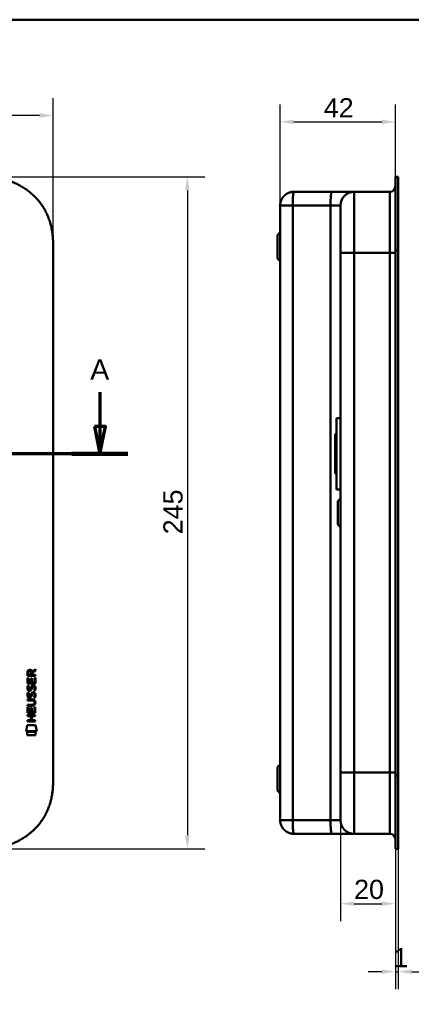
# Model space of a CAD drawing. Header units: millimetres. Extents: x 20 to 833, y 20 to 574.
# Tile 10 of 13: x 293 to 435, y 215 to 574. Entities that reach past the tile are written whole.
import ezdxf

# ---------------------------------------------------------------- set-up
doc = ezdxf.new("R2010")
doc.units = ezdxf.units.MM
doc.header["$LTSCALE"] = 2
for name, color, linetype, lineweight in [('Bemaßungen(DIN)', 7, 'Continuous', 25), ('Schnittansichtslinien(DIN)', 7, 'Continuous', 70), ('Sichtbare Kanten(DIN)', 7, 'Continuous', 50), ('Sichtbare tangentiale Kanten(DIN)', 7, 'Continuous', 50), ('Skizziergeometrie(DIN)', 7, 'Continuous', 50)]:
    doc.layers.add(name, color=color, linetype=linetype, lineweight=lineweight)
doc.styles.add('Aktuell-DINGroßer Text', font='arial.ttf')
doc.styles.add('STANDARD-DIN~0', font='arial.ttf')
doc.dimstyles.new('CAD-LAN', dxfattribs={"dimscale": 2, "dimtxt": 3.5, "dimasz": 2.5, "dimexe": 3.175, "dimexo": 0, "dimgap": 0.8, "dimtad": 1, "dimrnd": 1e-08, "dimtxsty": 'STANDARD-DIN~0', "dimcen": 0.09, "dimdle": 10, "dimclrd": 250, "dimclre": 250, "dimclrt": 250, "dimadec": 0, "dimazin": 2, "dimtfac": 1, "dimtmove": 0, "dimatfit": 3, "dimfxl": 1, "dimtolj": 1, "dimtzin": 0, "dimlwd": 25, "dimlwe": 25, "dimarcsym": 0})

# ---------------------------------------------------------------- blocks, each defined once
blk = doc.blocks.new('Ränder Standardrahmen')
at = {"layer": 'Skizziergeometrie(DIN)', "flags": 128}
blk.add_lwpolyline([(10, 10), (10, 287), (410, 287), (410, 10), (10, 10)], dxfattribs=at)
blk = doc.blocks.new('*D19')
at = {"layer": 'Bemaßungen(DIN)', "color": 250, "linetype": 'Continuous', "lineweight": 25, "true_color": 0x3f3f3f, "transparency": 16777216}
for p, q in [((387.42, 506.26), (387.42, 543.11)), ((429.45, 516.76), (429.45, 543.11)), ((392.42, 536.76), (424.45, 536.76))]:
    blk.add_line(p, q, dxfattribs=at)
at = {"layer": 'Bemaßungen(DIN)', "color": 250, "linetype": 'Continuous', "true_color": 0x3f3f3f, "transparency": 16777216}
for points in [[(392.42, 537.6), (392.42, 535.93), (387.42, 536.76)], [(424.45, 537.6), (424.45, 535.93), (429.45, 536.76)]]:
    blk.add_solid(points, dxfattribs=at)
at = {"layer": 'Defpoints', "color": 0, "linetype": 'Continuous', "transparency": 16777216}
for p in [(429.45, 536.76), (429.45, 516.76), (387.42, 506.26)]:
    blk.add_point(p, dxfattribs=at)
at = {"layer": 'Bemaßungen(DIN)', "color": 250, "linetype": 'Continuous', "lineweight": 25, "true_color": 0x3f3f3f, "transparency": 16777216, "insert": (403.32, 545.39), "char_height": 7, "attachment_point": 1, "style": 'STANDARD-DIN~0'}
blk.add_mtext('\\A1;42', dxfattribs=at)
blk = doc.blocks.new('*D20')
at = {"layer": 'Bemaßungen(DIN)', "color": 250, "linetype": 'Continuous', "lineweight": 25, "true_color": 0x3f3f3f, "transparency": 16777216}
for p, q in [((409.42, 282.26), (409.42, 245.41)), ((429.45, 271.76), (429.45, 245.41)), ((414.42, 251.76), (424.45, 251.76))]:
    blk.add_line(p, q, dxfattribs=at)
at = {"layer": 'Bemaßungen(DIN)', "color": 250, "linetype": 'Continuous', "true_color": 0x3f3f3f, "transparency": 16777216}
for points in [[(414.42, 252.6), (414.42, 250.93), (409.42, 251.76)], [(424.45, 252.6), (424.45, 250.93), (429.45, 251.76)]]:
    blk.add_solid(points, dxfattribs=at)
at = {"layer": 'Defpoints', "color": 0, "linetype": 'Continuous', "transparency": 16777216}
for p in [(409.42, 282.26), (429.45, 271.76), (429.45, 251.76)]:
    blk.add_point(p, dxfattribs=at)
at = {"layer": 'Bemaßungen(DIN)', "color": 250, "linetype": 'Continuous', "lineweight": 25, "true_color": 0x3f3f3f, "transparency": 16777216, "insert": (414.37, 260.51), "char_height": 7, "attachment_point": 1, "style": 'STANDARD-DIN~0'}
blk.add_mtext('\\A1;20', dxfattribs=at)
blk = doc.blocks.new('*D21')
at = {"layer": 'Bemaßungen(DIN)', "color": 250, "linetype": 'Continuous', "lineweight": 25, "true_color": 0x3f3f3f, "transparency": 16777216}
for p, q in [((429.45, 271.76), (429.45, 220.65)), ((430.42, 271.76), (430.42, 220.65)), ((424.45, 227), (419.45, 227)), ((429.45, 227), (430.42, 227)), ((435.42, 227), (440.42, 227))]:
    blk.add_line(p, q, dxfattribs=at)
at = {"layer": 'Bemaßungen(DIN)', "color": 250, "linetype": 'Continuous', "true_color": 0x3f3f3f, "transparency": 16777216}
for points in [[(424.45, 227.84), (424.45, 226.17), (429.45, 227)], [(435.42, 227.84), (435.42, 226.17), (430.42, 227)]]:
    blk.add_solid(points, dxfattribs=at)
at = {"layer": 'Defpoints', "color": 0, "linetype": 'Continuous', "transparency": 16777216}
for p in [(429.45, 271.76), (430.42, 271.76), (430.42, 227)]:
    blk.add_point(p, dxfattribs=at)
at = {"layer": 'Bemaßungen(DIN)', "color": 250, "linetype": 'Continuous', "lineweight": 25, "true_color": 0x3f3f3f, "transparency": 16777216, "insert": (428.65, 235.63), "char_height": 7, "attachment_point": 1, "style": 'STANDARD-DIN~0'}
blk.add_mtext('\\A1;1', dxfattribs=at)
blk = doc.blocks.new('*D22')
at = {"layer": 'Bemaßungen(DIN)', "color": 250, "linetype": 'Continuous', "lineweight": 25, "true_color": 0x3f3f3f, "transparency": 16777216}
for p, q in [((90.7, 489.98), (90.7, 545.44)), ((304.7, 489.98), (304.7, 545.44)), ((299.7, 539.09), (95.7, 539.09))]:
    blk.add_line(p, q, dxfattribs=at)
at = {"layer": 'Bemaßungen(DIN)', "color": 250, "linetype": 'Continuous', "true_color": 0x3f3f3f, "transparency": 16777216}
for points in [[(95.7, 539.92), (95.7, 538.25), (90.7, 539.09)], [(299.7, 539.92), (299.7, 538.25), (304.7, 539.09)]]:
    blk.add_solid(points, dxfattribs=at)
at = {"layer": 'Defpoints', "color": 0, "linetype": 'Continuous', "transparency": 16777216}
for p in [(90.7, 539.09), (90.7, 489.98), (304.7, 489.98)]:
    blk.add_point(p, dxfattribs=at)
at = {"layer": 'Bemaßungen(DIN)', "color": 250, "linetype": 'Continuous', "lineweight": 25, "true_color": 0x3f3f3f, "transparency": 16777216, "insert": (189.92, 547.71), "char_height": 7, "attachment_point": 1, "style": 'STANDARD-DIN~0'}
blk.add_mtext('\\A1;214', dxfattribs=at)
blk = doc.blocks.new('*D23')
at = {"layer": 'Bemaßungen(DIN)', "color": 250, "linetype": 'Continuous', "lineweight": 25, "true_color": 0x3f3f3f, "transparency": 16777216}
for p, q in [((276.66, 516.76), (359.95, 516.76)), ((353.6, 511.76), (353.6, 276.76)), ((277.22, 271.76), (359.95, 271.76))]:
    blk.add_line(p, q, dxfattribs=at)
at = {"layer": 'Bemaßungen(DIN)', "color": 250, "linetype": 'Continuous', "true_color": 0x3f3f3f, "transparency": 16777216}
for points in [[(352.77, 511.76), (354.44, 511.76), (353.6, 516.76)], [(352.77, 276.76), (354.44, 276.76), (353.6, 271.76)]]:
    blk.add_solid(points, dxfattribs=at)
at = {"layer": 'Defpoints', "color": 0, "linetype": 'Continuous', "transparency": 16777216}
for p in [(276.66, 516.76), (277.22, 271.76), (353.6, 271.76)]:
    blk.add_point(p, dxfattribs=at)
at = {"layer": 'Bemaßungen(DIN)', "color": 250, "linetype": 'Continuous', "lineweight": 25, "true_color": 0x3f3f3f, "transparency": 16777216, "insert": (344.86, 386.44), "char_height": 7, "attachment_point": 1, "rotation": 90, "style": 'STANDARD-DIN~0'}
blk.add_mtext('\\A1;245', dxfattribs=at)
blk = doc.blocks.new('2DTransSchnitt0')
at = {"layer": 'Schnittansichtslinien(DIN)', "linetype": 'Continuous'}
for p, q in [((34.36, 219.11), (34.36, 212.88)), ((160.86, 219.11), (160.86, 212.88)), ((33.36, 212.88), (34.36, 207.88)), ((35.36, 212.88), (33.36, 212.88)), ((34.36, 212.88), (34.36, 207.88)), ((34.36, 207.88), (35.36, 212.88)), ((159.86, 212.88), (160.86, 207.88)), ((161.86, 212.88), (159.86, 212.88)), ((160.86, 212.88), (160.86, 207.88)), ((160.86, 207.88), (161.86, 212.88)), ((165.96, 207.88), (29.26, 207.88))]:
    blk.add_line(p, q, dxfattribs=at)
at = {"layer": 'Schnittansichtslinien(DIN)', "linetype": 'Continuous', "lineweight": 140}
for p, q in [((39.47, 207.88), (29.26, 207.88)), ((165.96, 207.88), (155.75, 207.88))]:
    blk.add_line(p, q, dxfattribs=at)
at = {"layer": 'Schnittansichtslinien(DIN)', "linetype": 'Continuous', "flags": 128}
for points in [[(33.36, 212.88), (34.36, 207.88), (35.36, 212.88), (33.36, 212.88)], [(159.86, 212.88), (160.86, 207.88), (161.86, 212.88), (159.86, 212.88)]]:
    blk.add_lwpolyline(points, dxfattribs=at)
at = {"layer": 'Schnittansichtslinien(DIN)'}
for points in [[(33.36, 212.88), (34.36, 207.88), (35.36, 212.88), (33.36, 212.88)], [(159.86, 212.88), (160.86, 207.88), (161.86, 212.88), (159.86, 212.88)]]:
    blk.add_solid(points, dxfattribs=at)
at = {"layer": 'Schnittansichtslinien(DIN)', "char_height": 3.73, "attachment_point": 7, "style": 'Aktuell-DINGroßer Text'}
for insert in [(32.61, 221.38), (159.1, 221.38)]:
    blk.add_mtext('A', dxfattribs=dict(at, insert=insert))

msp = doc.modelspace()

# ---------------------------------------------------------------- linework, layer by layer
at = {"layer": 'Sichtbare Kanten(DIN)'}
for p, q in [((429.42, 489.978), (429.42, 515.763)), ((429.45, 515.763), (429.42, 515.763)), ((429.45, 489.978), (429.45, 516.763)), ((430.42, 516.763), (429.45, 516.763)), ((430.42, 516.763), (429.45, 516.763)), ((430.42, 516.763), (430.42, 516.763)), ((430.42, 516.763), (430.42, 489.978)), ((406.186, 511.262), (392.42, 511.262)), ((414.42, 511.262), (406.186, 511.262)), ((427.42, 511.262), (414.42, 511.262)), ((387.42, 506.262), (387.42, 282.262)), ((386.42, 495.512), (387.42, 496.512)), ((386.42, 487.012), (386.42, 495.512)), ((304.702, 489.978), (304.702, 298.547)), ((409.42, 488.978), (409.42, 299.547)), ((429.42, 298.547), (429.42, 489.978)), ((429.45, 298.547), (429.45, 489.978)), ((430.42, 489.978), (430.42, 298.547)), ((386.42, 487.012), (387.42, 486.012)), ((407.92, 428.762), (407.92, 402.762)), ((407.92, 428.762), (409.42, 428.762)), ((407.42, 422.762), (407.92, 423.262)), ((407.42, 422.762), (407.42, 408.762)), ((407.42, 408.762), (407.92, 408.262)), ((407.92, 402.762), (409.42, 402.762)), ((408.42, 398.512), (409.42, 399.512)), ((408.42, 390.012), (408.42, 398.512)), ((408.42, 390.012), (409.42, 389.012)), ((295.348, 332.096), (295.35, 334.1)), ((295.35, 334.826), (295.352, 336.14)), ((298.209, 334.824), (295.35, 334.826)), ((295.35, 334.1), (295.698, 334.1)), ((295.698, 334.1), (295.697, 332.473)), ((295.701, 336.096), (295.7, 335.207)), ((295.7, 335.207), (296.718, 335.207)), ((296.591, 332.472), (296.592, 333.919)), ((296.592, 333.919), (296.941, 333.919)), ((296.718, 335.207), (296.718, 336.095)), ((296.941, 333.919), (296.94, 332.472)), ((297.015, 336.456), (298.211, 337.246)), ((297.068, 336.057), (297.067, 335.206)), ((297.067, 335.206), (298.209, 335.205)), ((298.21, 336.812), (297.068, 336.057)), ((297.858, 332.471), (297.86, 334.118)), ((297.86, 334.118), (298.208, 334.118)), ((298.208, 334.118), (298.207, 332.094)), ((298.209, 335.205), (298.209, 334.824)), ((298.211, 337.246), (298.21, 336.812)), ((298.207, 332.094), (295.348, 332.096)), ((295.52, 331.322), (295.858, 331.222)), ((295.697, 332.473), (296.591, 332.472)), ((296.94, 332.472), (297.858, 332.471)), ((297.448, 331.019), (297.437, 331.019)), ((295.518, 328.776), (295.856, 328.675)), ((295.714, 327.444), (295.721, 327.427)), ((295.716, 329.991), (295.723, 329.973)), ((296.398, 327.346), (296.409, 327.363)), ((296.4, 329.893), (296.411, 329.91)), ((297.446, 328.472), (297.435, 328.472)), ((295.339, 321.358), (295.341, 323.362)), ((295.341, 323.934), (295.342, 324.311)), ((296.987, 323.932), (295.341, 323.934)), ((295.341, 323.362), (295.689, 323.362)), ((295.342, 324.311), (297.011, 324.309)), ((295.343, 326.245), (296.989, 326.244)), ((295.343, 325.868), (295.343, 326.245)), ((297.013, 325.867), (295.343, 325.868)), ((295.689, 323.362), (295.688, 321.735)), ((296.583, 321.734), (296.584, 323.181)), ((296.584, 323.181), (296.932, 323.181)), ((296.932, 323.181), (296.931, 321.734)), ((297.85, 321.733), (297.851, 323.381)), ((297.851, 323.381), (298.2, 323.38)), ((297.893, 325.082), (297.893, 325.092)), ((298.2, 323.38), (298.198, 321.356)), ((295.337, 320.188), (295.337, 320.565)), ((295.337, 320.565), (298.196, 320.563)), ((296.58, 320.187), (295.337, 320.188)), ((298.198, 321.356), (295.339, 321.358)), ((295.688, 321.735), (296.583, 321.734)), ((296.579, 318.629), (296.58, 320.187)), ((296.931, 321.734), (297.85, 321.733)), ((296.937, 320.186), (296.935, 318.629)), ((298.196, 320.185), (296.937, 320.186)), ((298.196, 320.563), (298.196, 320.185)), ((294.805, 314.676), (295.264, 316.809)), ((295.264, 316.809), (298.27, 316.806)), ((295.336, 318.63), (296.579, 318.629)), ((295.336, 318.253), (295.336, 318.63)), ((298.194, 318.251), (295.336, 318.253)), ((296.935, 318.629), (298.195, 318.628)), ((298.195, 318.628), (298.194, 318.251)), ((298.27, 316.806), (298.72, 314.673)), ((298.72, 314.673), (294.805, 314.676)), ((295.263, 313.248), (295.264, 314.39)), ((298.26, 313.246), (295.263, 313.248)), ((295.264, 314.39), (298.261, 314.388)), ((298.261, 314.388), (298.26, 313.246)), ((386.42, 301.512), (387.42, 302.512)), ((386.42, 293.012), (386.42, 301.512)), ((429.42, 272.762), (429.42, 298.547)), ((429.45, 271.762), (429.45, 298.547)), ((430.42, 298.547), (430.42, 271.762)), ((386.42, 293.012), (387.42, 292.012)), ((406.186, 277.262), (392.42, 277.262)), ((414.42, 277.262), (406.186, 277.262)), ((427.42, 277.262), (414.42, 277.262)), ((429.42, 272.762), (429.45, 272.762)), ((430.42, 271.762), (429.45, 271.762))]:
    msp.add_line(p, q, dxfattribs=at)
for centre, major_axis, ratio, start_param, end_param in [((296.879, 335.323), (0.976, -1.274), 0.5180415, 2.7627686, 3.7355131), ((295.487, 335.242), (-1.242, -1.64), 0.5994938, 2.7365723, 3.5673799), ((296.789, 329.332), (0.839, 1.642), 0.4591024, 5.9761877, 6.4975755), ((297.066, 330.801), (1.192, 3.54), 0.2215161, 2.8263053, 2.8854462), ((296.982, 333.101), (1.103, 3.296), 0.2312948, 2.8124619, 2.8734213), ((296.467, 328.247), (0.583, 1.012), 0.541605, 2.7569093, 3.2147406), ((296.461, 330.784), (0.574, 1.004), 0.5438409, 2.7534304, 3.2137241), ((296.34, 327.371), (0.098, 0.139), 0.3641716, 4.4844927, 4.7925708), ((296.342, 329.917), (0.098, 0.139), 0.3641716, 4.4844927, 4.7925708), ((296.788, 326.788), (0.838, 1.64), 0.4594521, 5.9760112, 6.497704), ((293.172, 328.614), (4.808, -4.323), 0.3742014, 5.888113, 6.6064523), ((293.168, 321.57), (4.814, 4.313), 0.3742661, 5.9599282, 6.6783921), ((274.46, 344.919), (23.266, -20.361), 0.1371339, 6.127502, 6.402435)]:
    msp.add_ellipse(centre, major_axis=major_axis, ratio=ratio, start_param=start_param, end_param=end_param, dxfattribs=at)
for points, knots in [([(304.702, 489.978), (304.702, 490.546), (304.702, 491.689), (304.666, 493.138), (304.584, 494.599), (304.473, 495.775), (304.264, 497.249), (304.036, 498.428), (303.665, 499.894), (303.298, 501.058), (302.745, 502.491), (302.229, 503.618), (301.49, 504.991), (300.826, 506.058), (299.907, 507.343), (299.103, 508.328), (298.019, 509.498), (297.09, 510.382), (295.862, 511.414), (294.828, 512.179), (293.481, 513.053), (292.364, 513.685), (290.926, 514.388), (289.748, 514.88), (288.249, 515.407), (287.033, 515.759), (285.501, 516.114), (284.269, 516.334), (282.73, 516.536), (281.5, 516.644), (279.973, 516.726), (278.456, 516.762), (277.258, 516.763), (276.663, 516.762)], [0.00000215, 0.00000215, 0.00000215, 0.00000215, 0.04166657, 0.08333314, 0.10416642, 0.14583299, 0.16666628, 0.20833285, 0.22916613, 0.2708327, 0.29166599, 0.33333256, 0.35416584, 0.39583241, 0.4166657, 0.45833227, 0.47916555, 0.52083212, 0.54166541, 0.58333198, 0.60416526, 0.64583183, 0.66666512, 0.70833169, 0.72916497, 0.77083154, 0.79166483, 0.8333314, 0.85416468, 0.89583125, 0.91666454, 0.95833111, 0.99999768, 0.99999768, 0.99999768, 0.99999768]), ([(409.42, 506.262), (409.42, 506.262), (409.42, 506.262), (409.42, 506.262), (409.42, 506.262), (409.42, 506.261), (409.42, 506.261), (409.42, 506.261), (409.42, 506.26), (409.42, 506.26), (409.42, 506.259), (409.42, 506.258), (409.42, 506.256), (409.42, 506.255), (409.42, 506.254), (409.42, 506.253), (409.42, 506.25), (409.42, 506.248), (409.42, 506.244), (409.42, 506.242), (409.42, 506.24), (409.42, 506.238), (409.42, 506.235), (409.42, 506.233), (409.42, 506.23), (409.42, 506.219), (409.42, 506.206), (409.42, 506.187), (409.42, 506.187), (409.42, 506.186), (409.42, 506.186), (409.42, 506.148), (409.42, 506.093), (409.42, 506.014), (409.42, 506.013), (409.42, 506.012), (409.42, 506.011), (409.42, 505.931), (409.42, 505.827), (409.42, 505.692), (409.42, 505.691), (409.42, 505.69), (409.42, 505.689), (409.42, 505.552), (409.42, 505.384), (409.42, 505.184), (409.42, 505.182), (409.42, 505.181), (409.42, 505.18), (409.42, 504.978), (409.42, 504.739), (409.42, 504.467), (409.42, 504.195), (409.42, 503.886), (409.42, 503.545), (409.42, 503.204), (409.42, 502.827), (409.42, 502.42), (409.42, 502.015), (409.42, 501.574), (409.42, 501.109), (409.42, 500.645), (409.42, 500.151), (409.42, 499.636), (409.42, 499.123), (409.42, 498.584), (409.42, 498.032), (409.42, 497.48), (409.42, 496.907), (409.42, 496.327), (409.42, 496.323), (409.42, 496.319), (409.42, 496.314), (409.42, 495.735), (409.42, 495.144), (409.42, 494.55), (409.42, 494.541), (409.42, 494.532), (409.42, 494.524), (409.42, 493.926), (409.42, 493.324), (409.42, 492.699), (409.42, 492.691), (409.42, 492.684), (409.42, 492.677), (409.42, 492.365), (409.42, 492.064), (409.42, 491.755), (409.42, 491.438), (409.42, 491.122), (409.42, 490.807), (409.42, 490.195), (409.42, 489.586), (409.42, 488.978)], [3.8795396, 3.8795396, 3.8795396, 3.8795396, 3.9500796, 3.9500796, 3.9500796, 3.9729083, 3.9729083, 3.9729083, 3.9957369, 3.9957369, 3.9957369, 4.0413942, 4.0413942, 4.0413942, 4.0642228, 4.0642228, 4.0642228, 4.1103649, 4.1103649, 4.1103649, 4.1334359, 4.1334359, 4.1334359, 4.1565069, 4.1565069, 4.1565069, 4.2466916, 4.2466916, 4.2466916, 4.2487909, 4.2487909, 4.2487909, 4.4301197, 4.4301197, 4.4301197, 4.4328324, 4.4328324, 4.4328324, 4.6153934, 4.6153934, 4.6153934, 4.6170091, 4.6170091, 4.6170091, 4.8015249, 4.8015249, 4.8015249, 4.802599, 4.802599, 4.802599, 4.9886467, 4.9886467, 4.9886467, 5.1742372, 5.1742372, 5.1742372, 5.3593337, 5.3593337, 5.3593337, 5.5439566, 5.5439566, 5.5439566, 5.7276859, 5.7276859, 5.7276859, 5.9107052, 5.9107052, 5.9107052, 6.0936617, 6.0936617, 6.0936617, 6.0950038, 6.0950038, 6.0950038, 6.2776503, 6.2776503, 6.2776503, 6.2802935, 6.2802935, 6.2802935, 6.4638632, 6.4638632, 6.4638632, 6.4660269, 6.4660269, 6.4660269, 6.5574768, 6.5574768, 6.5574768, 6.6515247, 6.6515247, 6.6515247, 6.8339614, 6.8339614, 6.8339614, 6.8339614]), ([(297.893, 325.092), (297.893, 325.138), (297.89, 325.185), (297.874, 325.321), (297.852, 325.408), (297.777, 325.559), (297.731, 325.62), (297.611, 325.726), (297.54, 325.766), (297.323, 325.85), (297.163, 325.867), (297.013, 325.867)], [0, 0, 0, 0, 0.01400423, 0.01400423, 0.0408947, 0.0408947, 0.06439039, 0.06439039, 0.08887549, 0.08887549, 0.13413559, 0.13413559, 0.13413559, 0.13413559]), ([(277.223, 271.762), (277.634, 271.763), (278.646, 271.767), (279.973, 271.799), (281.5, 271.88), (282.73, 271.989), (284.269, 272.191), (285.501, 272.411), (287.033, 272.766), (288.249, 273.118), (289.748, 273.644), (290.926, 274.137), (292.364, 274.84), (293.481, 275.472), (294.828, 276.346), (295.862, 277.111), (297.09, 278.143), (298.019, 279.027), (299.103, 280.197), (299.907, 281.182), (300.826, 282.467), (301.49, 283.534), (302.229, 284.907), (302.745, 286.034), (303.298, 287.467), (303.665, 288.631), (304.036, 290.097), (304.264, 291.276), (304.473, 292.75), (304.584, 293.926), (304.666, 295.387), (304.702, 296.836), (304.702, 297.979), (304.702, 298.547)], [0.01304212, 0.01304212, 0.01304212, 0.01304212, 0.04166717, 0.08333381, 0.10416714, 0.14583378, 0.1666671, 0.20833375, 0.22916707, 0.27083371, 0.29166704, 0.33333368, 0.354167, 0.39583365, 0.41666697, 0.45833362, 0.47916694, 0.52083358, 0.54166691, 0.58333355, 0.60416687, 0.64583352, 0.66666684, 0.70833349, 0.72916681, 0.77083345, 0.79166678, 0.83333342, 0.85416674, 0.89583339, 0.91666671, 0.95833335, 0.99999585, 0.99999585, 0.99999585, 0.99999585]), ([(409.42, 299.547), (409.42, 299.306), (409.42, 299.065), (409.42, 298.825), (409.42, 298.677), (409.42, 298.53), (409.42, 298.382), (409.42, 298.308), (409.42, 298.234), (409.42, 298.161), (409.42, 298.087), (409.42, 298.013), (409.42, 297.939), (409.42, 297.866), (409.42, 297.792), (409.42, 297.718), (409.42, 297.406), (409.42, 297.093), (409.42, 296.773), (409.42, 296.461), (409.42, 296.16), (409.42, 295.848), (409.42, 295.841), (409.42, 295.834), (409.42, 295.826), (409.42, 295.2), (409.42, 294.598), (409.42, 294.001), (409.42, 293.992), (409.42, 293.984), (409.42, 293.975), (409.42, 293.381), (409.42, 292.79), (409.42, 292.211), (409.42, 292.206), (409.42, 292.202), (409.42, 292.198), (409.42, 291.618), (409.42, 291.045), (409.42, 290.493), (409.42, 289.941), (409.42, 289.401), (409.42, 288.889), (409.42, 288.374), (409.42, 287.88), (409.42, 287.416), (409.42, 286.951), (409.42, 286.51), (409.42, 286.104), (409.42, 285.698), (409.42, 285.321), (409.42, 284.98), (409.42, 284.639), (409.42, 284.33), (409.42, 284.058), (409.42, 283.786), (409.42, 283.547), (409.42, 283.345), (409.42, 283.344), (409.42, 283.342), (409.42, 283.341), (409.42, 283.141), (409.42, 282.973), (409.42, 282.836), (409.42, 282.835), (409.42, 282.834), (409.42, 282.833), (409.42, 282.698), (409.42, 282.594), (409.42, 282.514), (409.42, 282.513), (409.42, 282.512), (409.42, 282.51), (409.42, 282.432), (409.42, 282.377), (409.42, 282.339), (409.42, 282.339), (409.42, 282.338), (409.42, 282.338), (409.42, 282.319), (409.42, 282.306), (409.42, 282.295), (409.42, 282.284), (409.42, 282.277), (409.42, 282.272), (409.42, 282.264), (409.42, 282.262), (409.42, 282.262)], [25.7770823, 25.7770823, 25.7770823, 25.7770823, 25.849294, 25.849294, 25.849294, 25.8935657, 25.8935657, 25.8935657, 25.9157016, 25.9157016, 25.9157016, 25.9378374, 25.9378374, 25.9378374, 25.9599655, 25.9599655, 25.9599655, 26.0535869, 26.0535869, 26.0535869, 26.1450369, 26.1450369, 26.1450369, 26.1472006, 26.1472006, 26.1472006, 26.3307735, 26.3307735, 26.3307735, 26.3334135, 26.3334135, 26.3334135, 26.51606, 26.51606, 26.51606, 26.517402, 26.517402, 26.517402, 26.7003585, 26.7003585, 26.7003585, 26.8833778, 26.8833778, 26.8833778, 27.0671072, 27.0671072, 27.0671072, 27.2517301, 27.2517301, 27.2517301, 27.4368267, 27.4368267, 27.4368267, 27.6224172, 27.6224172, 27.6224172, 27.808465, 27.808465, 27.808465, 27.8095391, 27.8095391, 27.8095391, 27.994055, 27.994055, 27.994055, 27.9956707, 27.9956707, 27.9956707, 28.1782318, 28.1782318, 28.1782318, 28.1809444, 28.1809444, 28.1809444, 28.3622733, 28.3622733, 28.3622733, 28.3643726, 28.3643726, 28.3643726, 28.4545574, 28.4545574, 28.4545574, 28.5472062, 28.5472062, 28.5472062, 28.7073524, 28.7073524, 28.7073524, 28.7073524])]:
    msp.add_open_spline(points, degree=3, knots=knots, dxfattribs=at)
for points, degree in [([(427.42, 511.262), (428.524, 511.262), (429.42, 512.158), (429.42, 513.262)], 3), ([(387.42, 506.262), (387.42, 506.366), (387.425, 506.572), (387.449, 506.877), (387.51, 507.274), (387.634, 507.754), (387.802, 508.214), (388.014, 508.652), (388.265, 509.065), (388.553, 509.45), (388.876, 509.806), (389.232, 510.129), (389.618, 510.418), (390.031, 510.669), (390.468, 510.88), (390.928, 511.049), (391.408, 511.173), (391.806, 511.234), (392.111, 511.257), (392.317, 511.262), (392.42, 511.262)], 5), ([(414.42, 511.262), (411.659, 511.262), (409.42, 509.024), (409.42, 506.262)], 3), ([(295.352, 336.14), (295.367, 336.581), (295.599, 337.043), (296.212, 337.043)], 3), ([(296.718, 336.095), (296.719, 336.368), (296.632, 336.693), (296.216, 336.694)], 3), ([(295.396, 329.844), (295.306, 330.084), (295.277, 330.318), (295.319, 330.646)], 3), ([(295.319, 330.646), (295.336, 330.785), (295.378, 330.992), (295.449, 331.165)], 3), ([(295.449, 331.165), (295.468, 331.215), (295.52, 331.322), (295.52, 331.322)], 3), ([(295.703, 330.757), (295.639, 330.505), (295.633, 330.281), (295.692, 330.064)], 3), ([(295.858, 331.222), (295.858, 331.222), (295.738, 330.895), (295.703, 330.757)], 3), ([(296.411, 329.91), (296.48, 330.019), (296.536, 330.183), (296.591, 330.428)], 3), ([(296.591, 330.428), (296.676, 330.796), (296.778, 331.007), (296.919, 331.175)], 3), ([(296.931, 330.277), (296.876, 330.038), (296.814, 329.873), (296.738, 329.735)], 3), ([(296.919, 331.175), (297.012, 331.285), (297.142, 331.357), (297.322, 331.381)], 3), ([(296.98, 330.476), (296.972, 330.446), (296.932, 330.28), (296.931, 330.277)], 3), ([(297.165, 330.901), (297.095, 330.813), (297.034, 330.674), (296.98, 330.476)], 3), ([(297.437, 331.019), (297.315, 331.019), (297.24, 330.986), (297.165, 330.901)], 3), ([(297.322, 331.381), (297.609, 331.42), (297.892, 331.319), (298.085, 331.003)], 3), ([(297.854, 329.975), (297.923, 330.308), (297.923, 330.584), (297.817, 330.781)], 3), ([(298.085, 331.003), (298.196, 330.822), (298.249, 330.603), (298.249, 330.333)], 3), ([(298.249, 330.333), (298.249, 330.249), (298.242, 330.163), (298.234, 330.068)], 3), ([(295.394, 327.297), (295.304, 327.538), (295.275, 327.771), (295.317, 328.099)], 3), ([(295.317, 328.099), (295.334, 328.239), (295.376, 328.445), (295.447, 328.619)], 3), ([(295.953, 326.836), (295.73, 326.869), (295.5, 327.015), (295.394, 327.297)], 3), ([(295.956, 329.383), (295.732, 329.416), (295.502, 329.561), (295.396, 329.844)], 3), ([(295.447, 328.619), (295.466, 328.668), (295.518, 328.776), (295.518, 328.776)], 3), ([(295.701, 328.211), (295.637, 327.958), (295.631, 327.734), (295.69, 327.518)], 3), ([(295.856, 328.675), (295.856, 328.675), (295.736, 328.349), (295.701, 328.211)], 3), ([(295.926, 327.214), (296.073, 327.154), (296.261, 327.19), (296.367, 327.304)], 3), ([(295.928, 329.76), (296.075, 329.701), (296.264, 329.736), (296.369, 329.851)], 3), ([(296.108, 326.824), (296.007, 326.825), (295.987, 326.832), (295.953, 326.836)], 3), ([(296.11, 329.37), (296.01, 329.372), (295.989, 329.378), (295.956, 329.383)], 3), ([(296.736, 327.188), (296.621, 326.978), (296.426, 326.82), (296.108, 326.824)], 3), ([(296.738, 329.735), (296.623, 329.525), (296.428, 329.366), (296.11, 329.37)], 3), ([(296.409, 327.363), (296.477, 327.473), (296.534, 327.636), (296.589, 327.881)], 3), ([(296.589, 327.881), (296.673, 328.249), (296.776, 328.461), (296.917, 328.628)], 3), ([(296.929, 327.731), (296.874, 327.491), (296.812, 327.326), (296.736, 327.188)], 3), ([(296.917, 328.628), (297.01, 328.738), (297.14, 328.811), (297.32, 328.835)], 3), ([(296.977, 327.93), (296.97, 327.899), (296.93, 327.733), (296.929, 327.731)], 3), ([(297.163, 328.355), (297.093, 328.266), (297.032, 328.128), (296.977, 327.93)], 3), ([(297.435, 328.472), (297.313, 328.473), (297.238, 328.44), (297.163, 328.355)], 3), ([(297.32, 328.835), (297.607, 328.873), (297.89, 328.773), (298.083, 328.456)], 3), ([(297.638, 326.89), (297.638, 326.89), (297.793, 327.144), (297.852, 327.428)], 3), ([(298.007, 326.803), (297.987, 326.808), (297.638, 326.89), (297.638, 326.89)], 3), ([(297.64, 329.436), (297.64, 329.436), (297.795, 329.69), (297.854, 329.975)], 3), ([(298.009, 329.35), (297.989, 329.354), (297.64, 329.436), (297.64, 329.436)], 3), ([(297.852, 327.428), (297.921, 327.762), (297.921, 328.038), (297.815, 328.235)], 3), ([(298.232, 327.521), (298.202, 327.19), (298.044, 326.861), (298.007, 326.803)], 3), ([(298.234, 330.068), (298.204, 329.737), (298.046, 329.407), (298.009, 329.35)], 3), ([(298.083, 328.456), (298.194, 328.276), (298.247, 328.057), (298.247, 327.787)], 3), ([(298.247, 327.787), (298.247, 327.702), (298.24, 327.616), (298.232, 327.521)], 3), ([(392.42, 277.262), (392.317, 277.262), (392.111, 277.268), (391.806, 277.291), (391.408, 277.352), (390.928, 277.476), (390.468, 277.645), (390.031, 277.856), (389.618, 278.107), (389.232, 278.395), (388.876, 278.719), (388.553, 279.075), (388.265, 279.46), (388.014, 279.873), (387.802, 280.311), (387.634, 280.771), (387.51, 281.25), (387.449, 281.648), (387.425, 281.953), (387.42, 282.159), (387.42, 282.262)], 5), ([(414.42, 277.262), (411.659, 277.262), (409.42, 279.501), (409.42, 282.262)], 3), ([(427.42, 277.262), (428.525, 277.262), (429.42, 276.367), (429.42, 275.262)], 3)]:
    msp.add_open_spline(points, degree=degree, dxfattribs=at)
at = {"layer": 'Sichtbare tangentiale Kanten(DIN)'}
for p, q in [((414.42, 511.262), (414.42, 488.978)), ((427.42, 488.978), (427.42, 511.262)), ((391.994, 506.262), (405.761, 506.262)), ((391.994, 282.262), (391.994, 506.262)), ((405.761, 506.262), (405.761, 282.262)), ((414.42, 488.978), (414.42, 299.547)), ((427.42, 488.978), (414.42, 488.978)), ((427.42, 488.978), (427.42, 488.978)), ((427.42, 299.547), (427.42, 488.978)), ((429.45, 489.978), (429.42, 489.978)), ((430.42, 489.978), (429.45, 489.978)), ((414.42, 299.547), (427.42, 299.547)), ((414.42, 299.547), (414.42, 277.262)), ((427.42, 277.262), (427.42, 299.547)), ((429.45, 298.547), (429.42, 298.547)), ((430.42, 298.547), (429.45, 298.547)), ((405.761, 282.262), (391.994, 282.262))]:
    msp.add_line(p, q, dxfattribs=at)
for points, degree in [([(392.42, 511.262), (392.411, 511.262), (392.394, 511.257), (392.368, 511.234), (392.334, 511.173), (392.293, 511.049), (392.254, 510.88), (392.217, 510.669), (392.181, 510.418), (392.149, 510.129), (392.118, 509.806), (392.091, 509.45), (392.066, 509.065), (392.045, 508.652), (392.027, 508.214), (392.013, 507.754), (392.002, 507.274), (391.997, 506.877), (391.995, 506.572), (391.994, 506.366), (391.994, 506.262)], 5), ([(406.186, 511.262), (405.951, 511.262), (405.761, 509.024), (405.761, 506.262)], 3), ([(391.994, 506.262), (391.897, 506.262), (391.705, 506.262), (391.42, 506.262), (391.051, 506.262), (390.607, 506.262), (390.183, 506.262), (389.781, 506.262), (389.404, 506.262), (389.052, 506.262), (388.73, 506.262), (388.437, 506.262), (388.177, 506.262), (387.951, 506.262), (387.761, 506.262), (387.61, 506.262), (387.5, 506.262), (387.445, 506.262), (387.425, 506.262), (387.42, 506.262), (387.42, 506.262)], 5), ([(405.761, 506.262), (407.83, 506.262), (409.42, 506.262), (409.42, 506.262)], 3), ([(414.42, 488.978), (411.659, 488.978), (409.42, 488.978), (409.42, 488.978)], 3), ([(427.42, 488.978), (428.525, 488.978), (429.42, 488.978), (429.42, 488.978)], 3), ([(414.42, 299.547), (411.659, 299.547), (409.42, 299.547), (409.42, 299.547)], 3), ([(427.42, 299.547), (428.525, 299.547), (429.42, 299.547), (429.42, 299.547)], 3), ([(387.42, 282.262), (387.42, 282.262), (387.425, 282.262), (387.445, 282.262), (387.5, 282.262), (387.61, 282.262), (387.761, 282.262), (387.951, 282.262), (388.177, 282.262), (388.437, 282.262), (388.73, 282.262), (389.052, 282.262), (389.404, 282.262), (389.781, 282.262), (390.183, 282.262), (390.607, 282.262), (391.051, 282.262), (391.42, 282.262), (391.705, 282.262), (391.897, 282.262), (391.994, 282.262)], 5), ([(391.994, 282.262), (391.994, 282.159), (391.995, 281.953), (391.997, 281.648), (392.002, 281.25), (392.013, 280.771), (392.027, 280.311), (392.045, 279.873), (392.066, 279.46), (392.091, 279.075), (392.118, 278.719), (392.149, 278.395), (392.181, 278.107), (392.217, 277.856), (392.254, 277.645), (392.293, 277.476), (392.334, 277.352), (392.368, 277.291), (392.394, 277.268), (392.411, 277.262), (392.42, 277.262)], 5), ([(406.186, 277.262), (405.951, 277.262), (405.761, 279.501), (405.761, 282.262)], 3), ([(409.42, 282.262), (409.42, 282.262), (407.83, 282.262), (405.761, 282.262)], 3)]:
    msp.add_open_spline(points, degree=degree, dxfattribs=at)

# ---------------------------------------------------------------- block references
at = {"xscale": 2, "yscale": 2, "zscale": 2}
msp.add_blockref('Ränder Standardrahmen', (0, 0), dxfattribs=at)
at = {"layer": 'Schnittansichtslinien(DIN)', "xscale": 2, "yscale": 2, "zscale": 2}
msp.add_blockref('2DTransSchnitt0', (0, 0), dxfattribs=at)

# ---------------------------------------------------------------- dimensions: what is measured, and where the dimension line sits
at = {"layer": 'Bemaßungen(DIN)', "color": 250, "linetype": 'Continuous', "lineweight": 25, "true_color": 0x3f3f3f}
dim = msp.add_linear_dim(base=(90.702, 539.085), p1=(304.702, 489.978), p2=(90.702, 489.978), dimstyle='CAD-LAN', override={"dimgap": 0.8, "dimdec": 2, "dimtol": 0, "dimlim": 0, "dimtp": 0, "dimtm": 0, "dimtdec": 2, "dimtofl": 0, "dimatfit": 1}, dxfattribs=at)
dim.commit()
dim.dimension.update_dxf_attribs({"geometry": '*D22', "text_midpoint": (197.702, 539.085), "dimtype": 160})
for base, p1, p2, angle, override, picture, middle in [((429.45, 536.763), (387.42, 506.262), (429.45, 516.762), 180, {"dimgap": 0.8, "dimdec": 0, "dimtol": 0, "dimlim": 0, "dimtp": 0, "dimtm": 0, "dimtdec": 2, "dimtofl": 0, "dimatfit": 1}, '*D19', (408.435, 536.763)), ((353.604, 271.762), (276.663, 516.762), (277.223, 271.762), 90, {"dimgap": 0.8, "dimdec": 2, "dimtol": 0, "dimlim": 0, "dimtp": 0, "dimtm": 0, "dimtdec": 2, "dimtofl": 0, "dimatfit": 1}, '*D23', (353.604, 394.262)), ((429.45, 251.762), (409.42, 282.262), (429.45, 271.762), 180, {"dimgap": 0.8, "dimdec": 0, "dimtol": 0, "dimlim": 0, "dimtp": 0, "dimtm": 0, "dimtdec": 2, "dimtofl": 0, "dimatfit": 1}, '*D20', (419.435, 251.762)), ((430.42, 227.004), (429.45, 271.762), (430.42, 271.762), 180, {"dimgap": 0.8, "dimdec": 0, "dimtol": 0, "dimlim": 0, "dimtp": 0, "dimtm": 0, "dimtdec": 2, "dimtofl": 1, "dimatfit": 1}, '*D21', (429.935, 227.004))]:
    dim = msp.add_linear_dim(base=base, p1=p1, p2=p2, angle=angle, dimstyle='CAD-LAN', override=override, dxfattribs=at)
    dim.commit()
    dim.dimension.update_dxf_attribs({"geometry": picture, "text_midpoint": middle, "dimtype": 160})

doc.saveas('drawing.dxf')
